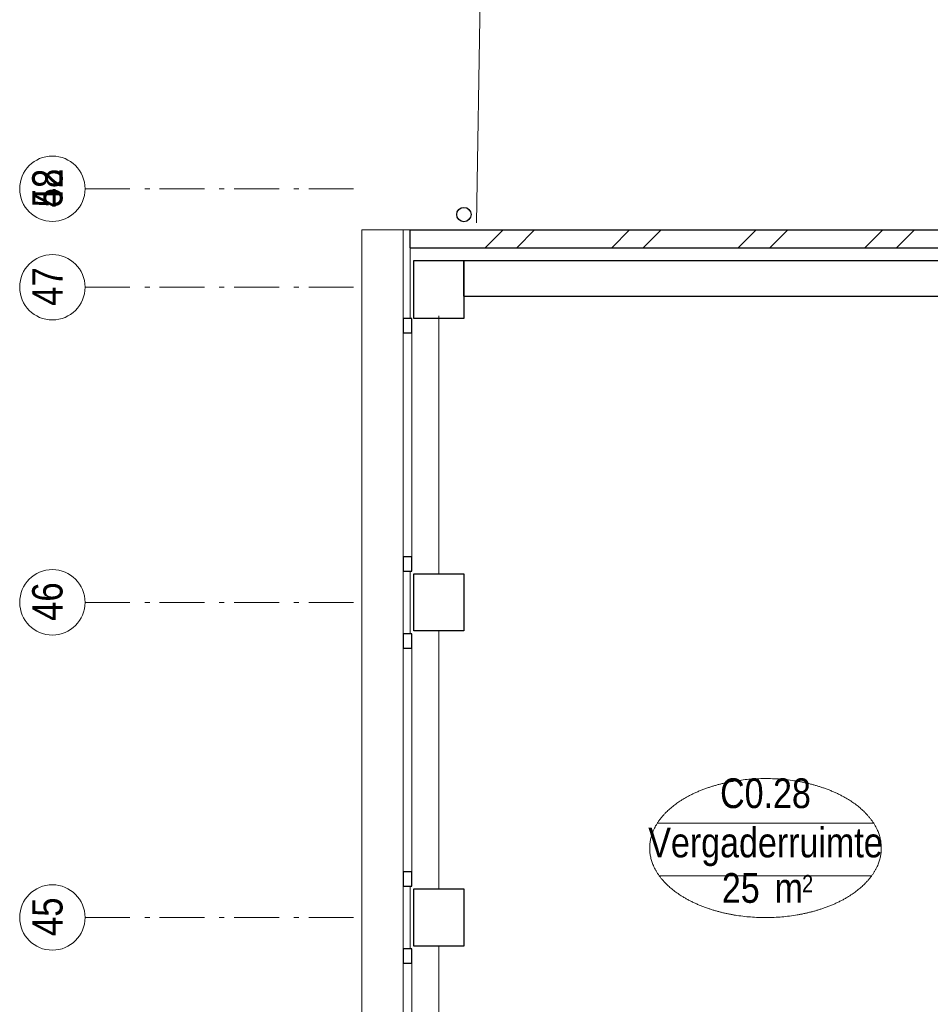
# Model space of a CAD drawing. Header units: millimetres. Extents: x 18442 to 242186, y -49554 to 63508.
# Tile 55 of 175: x 160774 to 165861, y 22297 to 27796. Entities that reach past the tile are written whole.
import ezdxf
from ezdxf.enums import TextEntityAlignment as Align

# ---------------------------------------------------------------- set-up
doc = ezdxf.new("R2010")
doc.units = ezdxf.units.MM
doc.header["$LTSCALE"] = 400
doc.header["$PDMODE"] = 1
doc.header["$PDSIZE"] = 15
doc.linetypes.add('STYLE_06', pattern=[1.041641, 0.625, -0.208282, 0.069427, -0.138931])
for name, color, linetype, lineweight in [('Buitenkozijnen', 140, 'Continuous', 15), ('mat-baksteen', 5, 'Continuous', 25), ('mat-beton (ihwg)', 5, 'Continuous', 25), ('None', 7, 'Continuous', 9), ('Ruimtenummers', 92, 'Continuous', 25), ('Sloopwerk', 92, 'Continuous', 25)]:
    doc.layers.add(name, color=color, linetype=linetype, lineweight=lineweight)
doc.styles.add('Arial Narrow', font='ARIALN.TTF', dxfattribs={"height": 211.666667})

# ---------------------------------------------------------------- blocks, each defined once
blk = doc.blocks.new('*X1010')
at = {"layer": 'None', "lineweight": 9}
for p, q in [((-16020.4, 32770), (-15920.4, 32870)), ((-15844, 32770), (-15744, 32870)), ((-15313.3, 32770), (-15213.3, 32870)), ((-15136.9, 32770), (-15036.9, 32870)), ((-14606.2, 32770), (-14506.2, 32870)), ((-14429.8, 32770), (-14329.8, 32870)), ((-13899, 32770), (-13799, 32870)), ((-13722.7, 32770), (-13622.7, 32870)), ((-13191.9, 32770), (-13091.9, 32870)), ((-13015.6, 32770), (-12915.6, 32870)), ((-12484.8, 32770), (-12384.8, 32870)), ((-12308.4, 32770), (-12208.4, 32870)), ((-11777.7, 32770), (-11677.7, 32870)), ((-11601.3, 32770), (-11501.3, 32870))]:
    blk.add_line(p, q, dxfattribs=at)
blk = doc.blocks.new('Gevelpui best 1410 (2D)')
at = {"layer": 'Buitenkozijnen', "lineweight": 15}
for p, q in [((-260, 0), (-260, -1410)), ((-260, 0), (-210, 0)), ((-210, 0), (-210, -1410)), ((-260, -1410), (-210, -1410))]:
    blk.add_line(p, q, dxfattribs=at)
at = {"layer": 'Buitenkozijnen', "color": 92, "lineweight": 25}
for points in [[(-260, 0), (-210, 0), (-210, -80), (-260, -80)], [(-260, -1330), (-210, -1330), (-210, -1410), (-260, -1410)]]:
    blk.add_lwpolyline(points, close=True, dxfattribs=at)
at = {"layer": 'None', "color": 43, "linetype": 'Continuous', "lineweight": 9}
blk.add_line((-410, 15), (-410, -1425), dxfattribs=at)
blk = doc.blocks.new('HWA')
at = {"layer": 'None', "color": 92, "linetype": 'Continuous', "lineweight": 25}
blk.add_circle((0, -74), 40, dxfattribs=at)
blk = doc.blocks.new('*U1170')
at = {"layer": 'Sloopwerk', "color": 140, "linetype": 'Continuous', "lineweight": 9}
blk.add_line((-16068.8, 32909.7), (-16012.7, 36459.3), dxfattribs=at)
blk = doc.blocks.new('*U1171')
at = {"layer": 'Sloopwerk', "color": 7}
blk.add_blockref('*U1170', (0, 0), dxfattribs=at)
blk = doc.blocks.new('*U1172')
at = {"layer": 'Sloopwerk', "color": 7}
blk.add_blockref('*U1171', (0, 0), dxfattribs=at)
blk = doc.blocks.new('Kolom 280x320')
at = {"layer": 'mat-beton (ihwg)', "lineweight": 25}
blk.add_lwpolyline([(-300, 160), (-20, 160), (-20, -160), (-300, -160)], close=True, dxfattribs=at)
at = {"layer": 'None', "color": 92, "linetype": 'Continuous', "lineweight": 5}
blk.add_point((0, 0), dxfattribs=at)
blk = doc.blocks.new('Ruimtenummer UV 50')
at = {"layer": 'Ruimtenummers', "color": 8, "lineweight": 5}
for p, q in [((602.2, 156.5), (-602.3, 156.5)), ((594.7, -137.5), (-594.8, -137.5))]:
    blk.add_line(p, q, dxfattribs=at)
blk.add_open_spline([(-323.4, 353.8), (-173.3, 405.8), (173.3, 405.8), (323.4, 353.8), (473.5, 301.8), (560.1, 211.8), (646.8, 121.7), (646.8, 17.7), (646.8, -86.3), (560.1, -176.3), (473.5, -266.4), (323.4, -318.4), (173.3, -370.4), (-173.3, -370.4), (-323.4, -318.4), (-473.5, -266.4), (-560.2, -176.3), (-646.8, -86.3), (-646.8, 17.7), (-646.8, 121.7), (-560.2, 211.8), (-473.5, 301.8), (-323.4, 353.8)], degree=2, knots=[0, 0, 0, 0.09962, 0.19924, 0.19924, 0.283607, 0.283607, 0.349619, 0.349619, 0.415638, 0.415638, 0.5, 0.5, 0.59962, 0.69924, 0.69924, 0.783607, 0.783607, 0.849619, 0.849619, 0.915638, 0.915638, 1, 1, 1], dxfattribs=at)
at = {"layer": 'Ruimtenummers', "attachment_point": 2, "style": 'Arial Narrow'}
for s, insert, char_height in [(' m', (103.6, -122.2), 165.95), (' 2', (220.1, -132.8), 96.8)]:
    blk.add_mtext(s, dxfattribs=dict(at, insert=insert, char_height=char_height))
at = {"layer": 'Ruimtenummers', "style": 'Arial Narrow'}
for tag, p in [('Nummer', (0, 406.9)), ('Naam', (0, 131.7)), ('Oppervlak', (-137.9, -122.2))]:
    blk.add_attdef(tag, text='', height=165.9, dxfattribs=at).set_placement(p, align=Align.TOP_CENTER)

msp = doc.modelspace()

# ---------------------------------------------------------------- linework, layer by layer
at = {"layer": 'Buitenkozijnen', "color": 43, "lineweight": 9, "flags": 128}
msp.add_lwpolyline([(162915.74426, 26621.61885), (162685.7849, 26621.61885), (162685.7849, 9866.61885), (162705.7849, 9866.61885)], dxfattribs=at)
at = {"layer": 'Buitenkozijnen', "lineweight": 15}
for points in [[(162915.74426, 26621.61885), (162955.7849, 26621.61885), (162955.7849, 26126.61885), (162915.74426, 26126.61885)], [(162915.74426, 24716.61885), (162955.7849, 24716.61885), (162955.7849, 24366.61885), (162915.74426, 24366.61885)], [(162915.74426, 22956.61885), (162955.7849, 22956.61885), (162955.7849, 22606.61885), (162915.74426, 22606.61885)]]:
    msp.add_lwpolyline(points, close=True, dxfattribs=at)
at = {"layer": 'mat-baksteen', "lineweight": 25}
for p, q in [((162955.7849, 26621.61885), (168310.7849, 26621.61885)), ((162955.7849, 26521.61885), (162955.7849, 26621.61885)), ((162955.7849, 26521.61885), (168310.7849, 26521.61885))]:
    msp.add_line(p, q, dxfattribs=at)
at = {"layer": 'mat-beton (ihwg)', "lineweight": 25}
for p, q in [((163255.7849, 26451.61885), (168385.7849, 26451.61885)), ((163255.7849, 26251.61885), (163255.7849, 26451.61885)), ((163255.7849, 26251.61885), (168585.7849, 26251.61885))]:
    msp.add_line(p, q, dxfattribs=at)
at = {"layer": 'mat-beton (ihwg)', "color": 92, "linetype": 'Continuous', "lineweight": 25}
msp.add_lwpolyline([(162975.7849, 26451.61885), (163255.7849, 26451.61885), (163255.7849, 26126.61885), (162975.7849, 26126.61885)], close=True, dxfattribs=at)
at = {"layer": 'None', "color": 7, "linetype": 'STYLE_06', "lineweight": 9}
for p, q in [((161139.60817, 26851.61885), (162639.60817, 26851.61885)), ((161139.60817, 26851.61885), (162639.60817, 26851.61885)), ((161139.60817, 26301.61885), (162639.60817, 26301.61885)), ((161139.60817, 24541.61885), (162639.60817, 24541.61885)), ((161139.60817, 22781.61885), (162639.60817, 22781.61885))]:
    msp.add_line(p, q, dxfattribs=at)
at = {"layer": 'None', "color": 43, "linetype": 'Continuous', "lineweight": 9}
for centre in [(160957.00175, 26851.61885), (160957.00175, 26851.61885), (160957.00175, 26301.61885), (160957.00175, 24541.61885), (160957.00175, 22781.61885)]:
    msp.add_circle(centre, 182.60642, dxfattribs=at)

# ---------------------------------------------------------------- block references
at = {"layer": 'Buitenkozijnen', "color": 7, "xscale": -1}
for p in [(162705.7849, 26126.61885), (162705.7849, 24366.61885), (162705.7849, 22606.61885)]:
    msp.add_blockref('Gevelpui best 1410 (2D)', p, dxfattribs=at)
at = {"layer": 'mat-baksteen'}
msp.add_blockref('*X1010', (179394.72553, -6248.38115), dxfattribs=at)
at = {"layer": 'mat-beton (ihwg)', "color": 8, "rotation": 180}
msp.add_blockref('Kolom 280x320', (162955.7849, 24541.61885), dxfattribs=at)
at = {"layer": 'mat-beton (ihwg)', "color": 8}
msp.add_blockref('Kolom 280x320', (163275.7849, 22781.61885), dxfattribs=at)
at = {"layer": 'None', "color": 7, "rotation": 180}
msp.add_blockref('HWA', (163255.7849, 26633.61885), dxfattribs=at)
at = {"layer": 'Ruimtenummers'}
msp.add_blockref('Ruimtenummer UV 50', (164940.31338, 23151.61885), dxfattribs=at).add_auto_attribs({'Nummer': 'C0.28', 'Naam': 'Vergaderruimte', 'Oppervlak': '25'})
at = {"layer": 'Sloopwerk', "color": 7}
msp.add_blockref('*U1172', (179394.72553, -6248.38115), dxfattribs=at)

# ---------------------------------------------------------------- texts
at = {"layer": 'None', "color": 8, "char_height": 169.333333, "attachment_point": 1, "rotation": 90, "style": 'Arial Narrow'}
for s, insert in [('52', (160844.24416, 26747.61654)), ('48', (160844.24416, 26747.61654)), ('47', (160844.24416, 26197.61654)), ('46', (160844.24416, 24437.61654)), ('45', (160844.24416, 22677.61654))]:
    msp.add_mtext(s, dxfattribs=dict(at, insert=insert))

doc.saveas('drawing.dxf')
